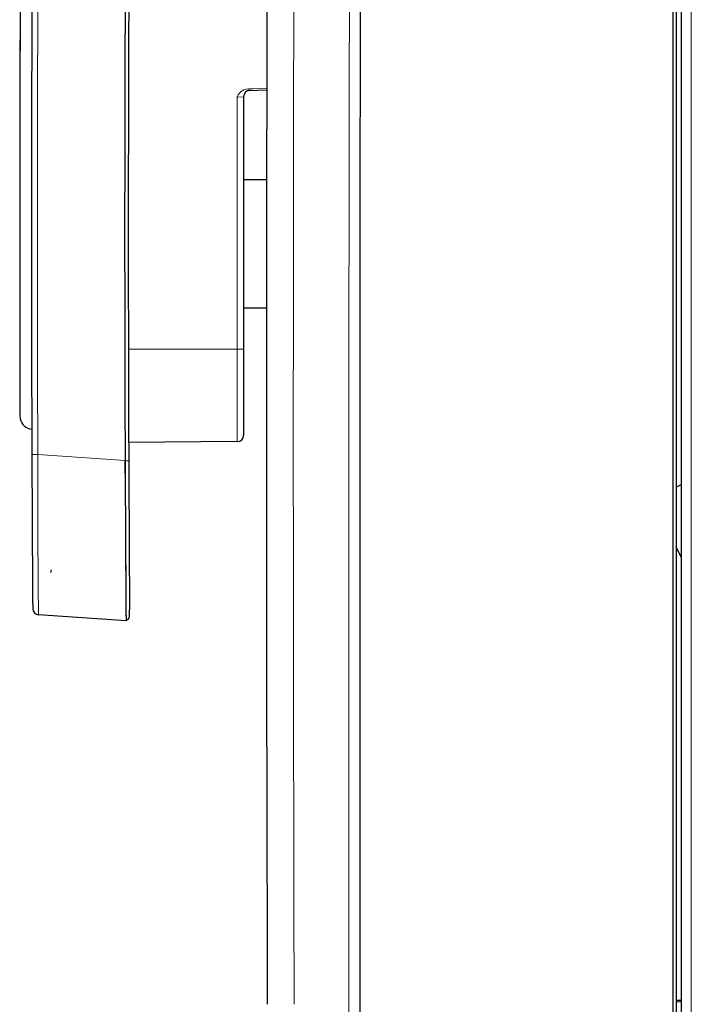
# Model space of a CAD drawing. Extents: x -370 to 240, y -34 to 836.
# Tile 3 of 9: x -343 to -239, y 288 to 442. Entities that reach past the tile are written whole.
import ezdxf

# ---------------------------------------------------------------- set-up
doc = ezdxf.new("R2010")
doc.units = 0

msp = doc.modelspace()

# ---------------------------------------------------------------- linework, layer by layer
at = {"color": 7, "lineweight": 30}
for p, q in [((-240.348206, 718.737305), (-240.348206, 89.117493)), ((-241.615173, 583.369263), (-241.615173, 277.418152)), ((-241.115173, 583.351807), (-241.115173, 277.435608)), ((-307.61441, 430.594452), (-304.832428, 430.69162)), ((-308.428192, 429.600372), (-308.428192, 390.359283)), ((-304.854492, 416.69519), (-308.428284, 416.69519)), ((-304.874237, 396.69519), (-308.428284, 396.69519)), ((-343.263123, 389.998322), (-343.263, 389.940979)), ((-343.262817, 390.009827), (-343.262695, 389.952454)), ((-308.428192, 390.359283), (-308.428192, 376.950775)), ((-308.428192, 384.229187), (-308.428192, 384.231567)), ((-309.419434, 375.950806), (-326.32074, 375.803314)), ((-326.873108, 372.955078), (-326.873291, 372.996826)), ((-326.864685, 370.968201), (-326.873108, 372.955078)), ((-240.348175, 369.2388), (-241.115173, 368.877289)), ((-240.348175, 369.2388), (-241.115173, 368.877319)), ((-290.365448, 366.776794), (-290.365448, 146.138947)), ((-240.348206, 357.977325), (-241.115204, 359.604706)), ((-326.182556, 349.680695), (-326.183411, 349.799255)), ((-326.176514, 348.791931), (-326.182617, 349.687256)), ((-326.734863, 348.04837), (-340.330261, 348.999084)), ((-326.734863, 348.248413), (-326.734863, 348.048431)), ((-326.176208, 348.748383), (-326.176514, 348.791931)), ((-241.115692, 289.055786), (-240.348663, 289.015594)), ((-240.348297, 289.012817), (-241.115295, 289.05304)), ((-241.115173, 288.828247), (-240.348206, 288.799561))]:
    msp.add_line(p, q, dxfattribs=at)
at = {"color": 7, "lineweight": 15}
for p, q in [((-238.748199, 719.127319), (-238.748199, 87.337265)), ((-307.614349, 430.59491), (-307.620209, 430.81543)), ((-308.42868, 429.600342), (-309.419434, 429.531128)), ((-309.419434, 429.531128), (-309.419434, 390.359283)), ((-309.419434, 390.359283), (-326.363464, 390.359283)), ((-309.419434, 375.950806), (-309.419434, 390.359283)), ((-308.428192, 390.359283), (-309.419434, 390.359283)), ((-341.389038, 373.942871), (-340.458801, 373.946838)), ((-326.873291, 372.996826), (-340.458801, 373.946838)), ((-326.871948, 372.955048), (-326.310669, 372.957214)), ((-292.046234, 366.776794), (-292.046234, 146.131119)), ((-240.348358, 289.014099), (-241.115356, 289.054291)), ((-241.115173, 289.051514), (-240.348206, 289.011353))]:
    msp.add_line(p, q, dxfattribs=at)
for points in [[(-307.620209, 430.81543), (-308.022583, 430.788422), (-308.420837, 430.665894), (-308.800751, 430.445557), (-309.141449, 430.120178), (-309.283508, 429.914459), (-309.387878, 429.684814), (-309.419434, 429.531128)], [(-307.61441, 430.594452), (-307.861298, 430.552246), (-308.067047, 430.439667), (-308.189056, 430.312103), (-308.3461, 430.01825), (-308.415955, 429.757599), (-308.428192, 429.600372)], [(-307.620209, 430.81543), (-306.964142, 430.81723), (-304.832062, 430.891693)], [(-340.458801, 373.946838), (-340.433289, 362.828186), (-340.382385, 353.082611), (-340.345276, 349.465576), (-340.334839, 349.050262), (-340.331726, 349.004761), (-340.330261, 348.999084)]]:
    msp.add_lwpolyline(points, dxfattribs=at)
at = {"color": 7, "lineweight": 30}
for centre, radius, start, end in [((28961.529297, 377.843903), 29266.409105, 179.50595, 180.175094), ((8309.873047, 408.433746), 8653.155117, 178.877204, 180.121996), ((8309.411133, 408.409058), 8636.357207, 178.921409, 180.23494), ((8309.420898, 408.409119), 8636.36537, 178.921409, 180.235213), ((8309.50293, 408.411621), 8635.884792, 178.921436, 180.388879), ((8309.578125, 408.423767), 8652.86087, 179.18071, 180.122009), ((35017.359375, 366.776794), 35307.723556, 179.800099, 180.000005), ((8309.511719, 408.411591), 8650.969577, 179.690597, 180.228287), ((-307.428192, 429.600372), 1, 91.999998, 180.000005), ((8272.981445, 408.333588), 8616.264309, 180.12231, 180.18915), ((8343.803711, 408.515198), 8687.086083, 180.122433, 180.18874), ((-341.199585, 379.893158), 2.035988, 180.111163, 191.522142), ((-341.201416, 379.903381), 2.033894, 180.092667, 191.530024), ((-341.232605, 379.900635), 2.002776, 191.631397, 265.091421), ((-309.428162, 376.950775), 1, 270.500001, 360), ((8315.353516, 408.443024), 8656.81102, 180.228342, 180.386884), ((8176.345703, 407.768097), 8503.288879, 180.234571, 180.40105), ((8334.758789, 408.577179), 8661.704693, 180.248778, 180.400394), ((-343.695862, 356.993835), 5.451706, 344.85521, 349.46623), ((-340.260498, 349.996643), 1, 180.386857, 266), ((-326.676147, 348.744934), 0.5, 263.257897, 0.396224)]:
    msp.add_arc(centre, radius, start, end, dxfattribs=at)
at = {"color": 7, "lineweight": 15}
for centre, radius, start, end in [((28961.837891, 377.837494), 29262.531444, 179.50595, 180.175107), ((35017.539062, 366.776611), 35309.585443, 179.800099, 180.000005), ((8309.450195, 408.408539), 8649.977912, 179.69057, 180.228274)]:
    msp.add_arc(centre, radius, start, end, dxfattribs=at)

doc.saveas('drawing.dxf')
